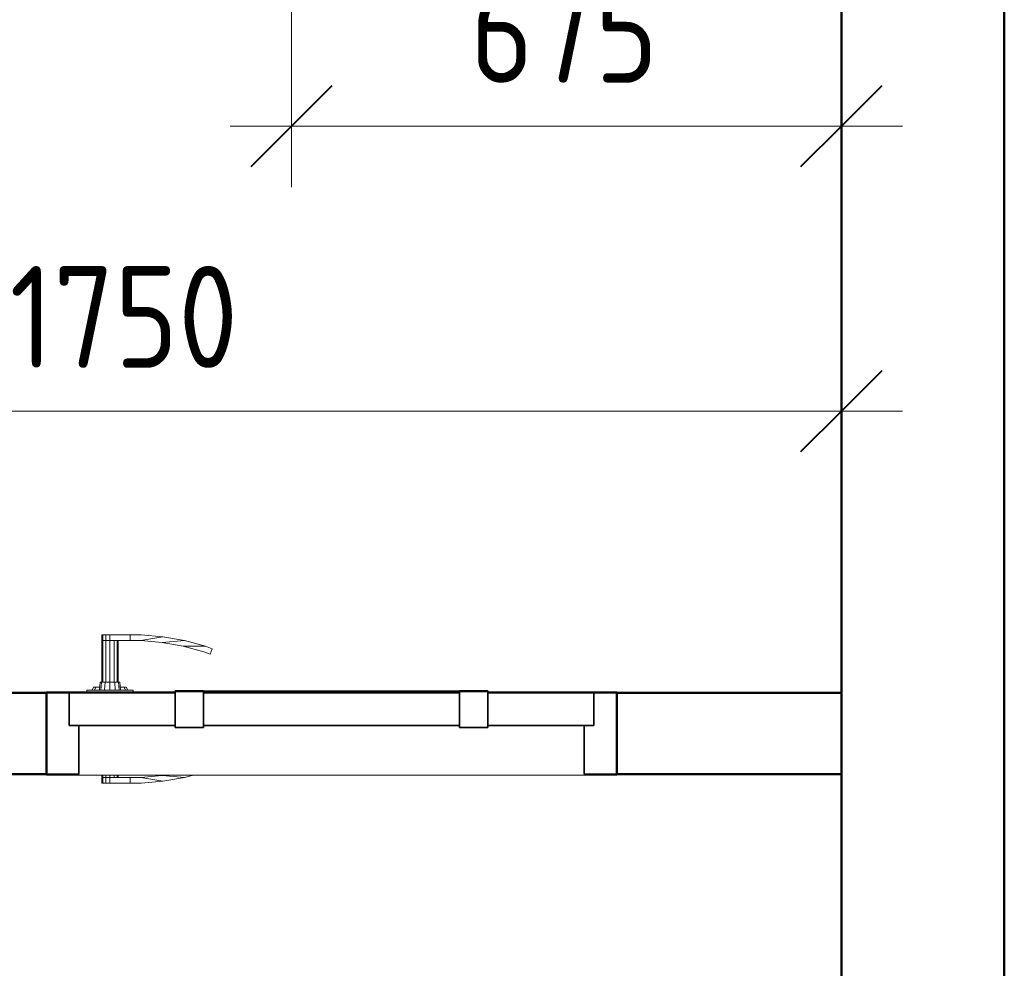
# Model space of a CAD drawing. Header units: millimetres. Extents: x -121 to 18014, y 1231 to 43166.
# Tile 43 of 49: x 15306 to 16514, y 40838 to 42002. Entities that reach past the tile are written whole.
import ezdxf

# ---------------------------------------------------------------- set-up
doc = ezdxf.new("R2010")
doc.units = ezdxf.units.MM
for name, color, linetype, lineweight in [('A-____-____-DIMS', 211, 'Continuous', 9), ('A-____-____-DIMS-50', 211, 'Continuous', 9), ('A-DOOR-____-MCUT', 31, 'Continuous', 35), ('A-DOOR-____-OTLN', 31, 'Continuous', 20), ('A-GENM-____-MCUT', 13, 'Continuous', 50), ('A-GENM-____-OTLN', 13, 'Continuous', 20), ('A-WALL-____-MCUT', 113, 'Continuous', 50), ('A-WALL-____-OTLN', 113, 'Continuous', 20)]:
    doc.layers.add(name, color=color, linetype=linetype, lineweight=lineweight)
doc.styles.add('GOST Common_1', font='GOST_Common.ttf', dxfattribs={"width": 0.9, "height": 125})
doc.dimstyles.new('ADSK_Основной_2_5_мм', dxfattribs={"dimscale": 304.8, "dimtxt": 0.412449, "dimasz": 0.328084, "dimexe": 0.246063, "dimexo": 0.000807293, "dimgap": 0.049213, "dimtad": 1, "dimdec": 0, "dimlfac": 304.8, "dimdsep": 46, "dimtxsty": 'GOST Common_1', "dimblk1": 'OBLIQUE', "dimblk2": 'OBLIQUE', "dimsah": 1, "dimcen": 0.09, "dimdle": 0.246063, "dimazin": 2, "dimtfac": 1, "dimtdec": 4, "dimtix": 1, "dimtmove": 0, "dimatfit": 3, "dimfxl": 1, "dimtvp": 1, "dimtolj": 1, "dimtzin": 0, "dimlwd": 20, "dimlwe": 20, "dimarcsym": 2})

# ---------------------------------------------------------------- blocks, each defined once
blk = doc.blocks.new('Прямая форма - 83 new-608804-В_Этаж 02_Канализация')
at = {"layer": 'A-DOOR-____-MCUT', "color": 9}
for p, q in [((-322, 0), (-350, 0)), ((-350, 0), (-350, -100)), ((-322, -40), (-322, 0)), ((-192, 0), (-322, 0)), ((-322, 0), (-322, -40)), ((-157, 2.5), (-192, 2.5)), ((-192, 2.5), (-192, -42.5)), ((-192, -40), (-192, 0)), ((-157, -42.5), (-157, 2.5)), ((157, 0), (-157, 0)), ((-157, 0), (-157, -40)), ((192, 2.5), (157, 2.5)), ((157, 2.5), (157, -42.5)), ((157, -40), (157, 0)), ((192, -42.5), (192, 2.5)), ((322, 0), (192, 0)), ((192, 0), (192, -40)), ((350, 0), (322, 0)), ((322, 0), (322, -40)), ((322, -40), (322, 0)), ((350, -100), (350, 0)), ((-310, -40), (-322, -40)), ((-322, -40), (-192, -40)), ((-310, -100), (-310, -40)), ((-192, -42.5), (-157, -42.5)), ((-157, -40), (157, -40)), ((157, -42.5), (192, -42.5)), ((192, -40), (322, -40)), ((322, -40), (310, -40)), ((310, -40), (310, -100)), ((-350, -100), (-310, -100)), ((310, -100), (350, -100))]:
    blk.add_line(p, q, dxfattribs=at)
at = {"layer": 'A-DOOR-____-OTLN', "color": 253}
for p, q in [((-282, 71), (-280.7, 71)), ((-282, 71), (-282, 64)), ((-282, 64), (-280.7, 64)), ((-282, 64), (-282, 13)), ((-280.7, 64), (-282, 64)), ((-280.7, 71), (-277, 71)), ((-280.7, 71), (-280.7, 64)), ((-280.7, 64), (-277, 64)), ((-280.7, 64), (-280.7, 13)), ((-277, 64), (-280.7, 64)), ((-277, 71), (-272, 71)), ((-277, 71), (-277, 64)), ((-277, 64), (-272, 64)), ((-277, 64), (-277, 13)), ((-272, 64), (-277, 64)), ((-272, 71), (-247, 71)), ((-272, 71), (-272, 64)), ((-272, 64), (-272, 13)), ((-247, 64), (-272, 64)), ((-267, 13), (-267, 64)), ((-263.3, 13), (-263.3, 64)), ((-262, 64), (-262, 13)), ((-233.6, 71), (-247, 71)), ((-247, 71), (-247, 64)), ((-247, 71), (-247, 64)), ((-247, 64), (-233.9, 64)), ((-233.9, 64), (-206.9, 68.7)), ((-207.8, 61.7), (-233.9, 64)), ((-206.9, 68.7), (-233.6, 71)), ((-207.8, 61.7), (-180.5, 64)), ((-182, 57.2), (-207.8, 61.7)), ((-180.5, 64), (-206.9, 68.7)), ((-180.5, 64), (-154.6, 57.1)), ((-156.7, 50.4), (-182, 57.2)), ((-154.6, 57.1), (-182, 57.2)), ((-148.8, 47.5), (-156.7, 50.4)), ((-154.6, 57.1), (-146.5, 54.1)), ((-146.5, 54.1), (-148.8, 47.5)), ((-285, 3), (-284, 13)), ((-284, 13), (-282.4, 13)), ((-283.3, 3), (-282.4, 13)), ((-282.4, 13), (-278, 13)), ((-278.5, 3), (-278, 13)), ((-278, 13), (-272, 13)), ((-272, 13), (-266, 13)), ((-272, 3), (-272, 13)), ((-266, 13), (-261.6, 13)), ((-265.5, 3), (-266, 13)), ((-261.6, 13), (-260, 13)), ((-261.6, 13), (-260.7, 3)), ((-260, 13), (-259, 3)), ((-243.5, 3), (-300.5, 3)), ((-300.5, 3), (-300.5, 1)), ((-294, 3), (-292, 7)), ((-292, 7), (-289.3, 7)), ((-291.1, 3), (-289.3, 7)), ((-289.3, 7), (-284.6, 7)), ((-259.4, 7), (-254.7, 7)), ((-254.7, 7), (-252, 7)), ((-254.7, 7), (-252.9, 3)), ((-252, 7), (-250, 3)), ((-243.5, 1), (-243.5, 3)), ((-157, 2.5), (-153.6, 2.5)), ((-153.6, 2.5), (-150.3, 2.5)), ((-153.6, 2.5), (-153.6, 1)), ((-150.3, 2.5), (-147, 2.5)), ((-150.3, 2.5), (-150.3, 1)), ((-147, 2.5), (-143.9, 2.5)), ((-147, 2.5), (-147, 1)), ((-143.9, 2.5), (-140.9, 2.5)), ((-143.9, 2.5), (-143.9, 1)), ((-140.9, 2.5), (-138, 2.5)), ((-140.9, 2.5), (-140.9, 1)), ((-138, 2.5), (-135.3, 2.5)), ((-138, 2.5), (-138, 1)), ((-135.3, 2.5), (-132.7, 2.5)), ((-135.3, 2.5), (-135.3, 1)), ((-132.7, 2.5), (-130.3, 2.5)), ((-132.7, 2.5), (-132.7, 1)), ((-130.3, 2.5), (-127.9, 2.5)), ((-130.3, 2.5), (-130.3, 1)), ((-127.9, 2.5), (-125.8, 2.5)), ((-127.9, 2.5), (-127.9, 1)), ((-125.8, 2.5), (-123.8, 2.5)), ((-125.8, 2.5), (-125.8, 1)), ((-123.8, 2.5), (-122, 2.5)), ((-123.8, 2.5), (-123.8, 1)), ((-122, 2.5), (0, 2.5)), ((-122, 2.5), (-122, 1)), ((0, 2.5), (122, 2.5)), ((122, 2.5), (123.8, 2.5)), ((122, 2.5), (122, 1)), ((123.8, 2.5), (125.8, 2.5)), ((123.8, 2.5), (123.8, 1)), ((125.8, 2.5), (127.9, 2.5)), ((125.8, 2.5), (125.8, 1)), ((127.9, 2.5), (130.3, 2.5)), ((127.9, 2.5), (127.9, 1)), ((130.3, 2.5), (132.7, 2.5)), ((130.3, 2.5), (130.3, 1)), ((132.7, 2.5), (135.3, 2.5)), ((132.7, 2.5), (132.7, 1)), ((135.3, 2.5), (138, 2.5)), ((135.3, 2.5), (135.3, 1)), ((138, 2.5), (140.9, 2.5)), ((138, 2.5), (138, 1)), ((140.9, 2.5), (143.9, 2.5)), ((140.9, 2.5), (140.9, 1)), ((143.9, 2.5), (147, 2.5)), ((143.9, 2.5), (143.9, 1)), ((147, 2.5), (150.3, 2.5)), ((147, 2.5), (147, 1)), ((150.3, 2.5), (153.6, 2.5)), ((150.3, 2.5), (150.3, 1)), ((153.6, 2.5), (157, 2.5)), ((153.6, 2.5), (153.6, 1)), ((-282, -101), (-282, -104)), ((-282, -104), (-280.7, -104)), ((-282, -104), (-282, -111)), ((-280.7, -104), (-282, -104)), ((-280.7, -101), (-280.7, -104)), ((-280.7, -104), (-277, -104)), ((-280.7, -104), (-280.7, -111)), ((-277, -104), (-280.7, -104)), ((-277, -101), (-277, -104)), ((-277, -104), (-272, -104)), ((-277, -104), (-277, -111)), ((-277, -104), (-272, -104)), ((-272, -101), (-272, -104)), ((-272, -104), (-247, -104)), ((-272, -104), (-272, -111)), ((-267, -104), (-267, -101)), ((-263.3, -104), (-263.3, -101)), ((-262, -101), (-262, -104)), ((-247, -104), (-247, -111)), ((-233.9, -104), (-247, -104)), ((-247, -104), (-247, -111)), ((-207.8, -101.7), (-233.9, -104)), ((-206.9, -108.7), (-233.9, -104)), ((-233.6, -111), (-206.9, -108.7)), ((-207.8, -101.7), (-203.7, -101)), ((-180.5, -104), (-207.8, -101.7)), ((-180.5, -104), (-206.9, -108.7)), ((-169.3, -101), (-180.5, -104)), ((-280.7, -111), (-282, -111)), ((-277, -111), (-280.7, -111)), ((-272, -111), (-277, -111)), ((-247, -111), (-272, -111)), ((-247, -111), (-233.6, -111))]:
    blk.add_line(p, q, dxfattribs=at)
blk = doc.blocks.new('Прямая форма - DOO - 010-609464-В_Этаж 02_Канализация')
blk.add_blockref('Прямая форма - 83 new-608804-В_Этаж 02_Канализация', (350, 0))
blk = doc.blocks.new('Прямая форма - 83 new-609501-В_Этаж 02_Канализация')
at = {"layer": 'A-WALL-____-MCUT', "color": 53}
for p, q in [((2680, 0), (300, 0)), ((300, -200), (2680, -200))]:
    blk.add_line(p, q, dxfattribs=at)
blk = doc.blocks.new('Прямая форма - SW - 006-609502-В_Этаж 02_Канализация')
blk.add_blockref('Прямая форма - 83 new-609501-В_Этаж 02_Канализация', (0, 0))
blk = doc.blocks.new('Прямая форма - 83 new-609841-В_Этаж 02_Канализация')
at = {"layer": 'A-WALL-____-MCUT', "color": 53}
for p, q in [((475.8, 100), (200, 100)), ((200, 100), (200, 0)), ((475.8, 0), (475.8, 100)), ((3500, 100), (1175.8, 100)), ((1175.8, 100), (1175.8, 0)), ((200, 0), (475.8, 0)), ((1175.8, 0), (2703, 0))]:
    blk.add_line(p, q, dxfattribs=at)
blk = doc.blocks.new('Прямая форма - SW - 005-609842-В_Этаж 02_Канализация')
blk.add_blockref('Прямая форма - 83 new-609841-В_Этаж 02_Канализация', (0, 0))
blk = doc.blocks.new('Family - DOO - 010-609844-В_Этаж 02_Канализация')
at = {"layer": 'A-GENM-____-MCUT', "lineweight": 9}
for p, q in [((350, 101), (-350, 101)), ((-350, 101), (-350, -1)), ((350, -1), (350, 101)), ((-350, -1), (350, -1))]:
    blk.add_line(p, q, dxfattribs=at)
blk = doc.blocks.new('83 new_ifc_RVT-1-В_Этаж 02_Канализация')
at = {"layer": 'A-DOOR-____-OTLN', "color": 253, "lineweight": 20}
blk.add_blockref('Прямая форма - DOO - 010-609464-В_Этаж 02_Канализация', (29034.5, 41175.8), dxfattribs=at)
at = {"layer": 'A-GENM-____-OTLN', "color": 253, "lineweight": 20, "rotation": 180}
blk.add_blockref('Family - DOO - 010-609844-В_Этаж 02_Канализация', (29384.5, 41175.8), dxfattribs=at)
at = {"layer": 'A-WALL-____-OTLN', "color": 253, "lineweight": 20}
for name, p, rotation in [('Прямая форма - SW - 006-609502-В_Этаж 02_Канализация', (30210.3, 42775.8), 270), ('Прямая форма - SW - 005-609842-В_Этаж 02_Канализация', (30210.3, 41175.8), 180)]:
    blk.add_blockref(name, p, dxfattribs=dict(at, rotation=rotation))
blk = doc.blocks.new('DIMBLOCK5-В_Этаж 02_Канализация')
at = {"layer": 'A-____-____-DIMS-50', "lineweight": 20}
for p, q in [((15639.4, 41871.4), (15639.4, 42309.7)), ((16314.4, 41871.4), (16314.4, 41946.4)), ((15564.4, 41871.4), (16389.4, 41871.4)), ((15639.4, 41871.4), (15639.4, 41796.4)), ((16314.4, 41871.4), (16314.4, 41867.1))]:
    blk.add_line(p, q, dxfattribs=at)
at = {"layer": 'A-____-____-DIMS-50', "lineweight": 40}
for p, q in [((15639.4, 41871.4), (15689.4, 41921.4)), ((16314.4, 41871.4), (16364.4, 41921.4)), ((15639.4, 41871.4), (15589.4, 41821.4)), ((16314.4, 41871.4), (16264.4, 41821.4))]:
    blk.add_line(p, q, dxfattribs=at)
at = {"layer": 'A-____-____-DIMS-50', "color": 0, "lineweight": 20, "insert": (15858.7, 42049.7), "char_height": 125, "width": 283.816, "attachment_point": 1, "line_spacing_factor": 1.022761, "style": 'GOST Common_1'}
blk.add_mtext('675', dxfattribs=at)
blk = doc.blocks.new('_Oblique')
at = {"color": 0, "linetype": 'ByBlock', "lineweight": -2}
blk.add_line((-0.5, -0.5), (0.5, 0.5), dxfattribs=at)
blk = doc.blocks.new('DIMBLOCK6-В_Этаж 02_Канализация')
at = {"layer": 'A-____-____-DIMS-50', "lineweight": 20}
for p, q in [((14564.4, 41521.4), (14564.4, 41840.8)), ((16314.4, 41521.4), (16314.4, 41596.4)), ((14489.4, 41521.4), (16389.4, 41521.4)), ((14564.4, 41521.4), (14564.4, 41446.4)), ((16314.4, 41521.4), (16314.4, 41517.1))]:
    blk.add_line(p, q, dxfattribs=at)
at = {"layer": 'A-____-____-DIMS-50', "lineweight": 40}
for p, q in [((14564.4, 41521.4), (14614.4, 41571.4)), ((16314.4, 41521.4), (16364.4, 41571.4)), ((14564.4, 41521.4), (14514.4, 41471.4)), ((16314.4, 41521.4), (16264.4, 41471.4))]:
    blk.add_line(p, q, dxfattribs=at)
at = {"layer": 'A-____-____-DIMS-50', "color": 0, "lineweight": 20, "insert": (15293.5, 41699.7), "char_height": 125, "width": 350.296, "attachment_point": 1, "line_spacing_factor": 1.022761, "style": 'GOST Common_1'}
blk.add_mtext('1750', dxfattribs=at)

msp = doc.modelspace()

# ---------------------------------------------------------------- block references
at = {"lineweight": 9}
msp.add_blockref('83 new_ifc_RVT-1-В_Этаж 02_Канализация', (-13695.8693, 0), dxfattribs=at)

# ---------------------------------------------------------------- dimensions: what is measured, and where the dimension line sits
at = {"layer": 'A-____-____-DIMS', "lineweight": 20}
for base, p1, p2, override, picture, middle in [((16314.4141, 41871.3915), (15639.4141, 42384.744), (16314.4141, 41942.1021), {"dimpost": '<>', "dimfxl": 807.190683}, 'DIMBLOCK5-В_Этаж 02_Канализация', (15976.9141, 41948.8915)), ((16314.4141, 41521.3915), (14564.4141, 41915.8309), (16314.4141, 41592.1021), {"dimpost": '<>', "dimfxl": 1779.691072}, 'DIMBLOCK6-В_Этаж 02_Канализация', (15439.4141, 41598.8915))]:
    dim = msp.add_linear_dim(base=base, p1=p1, p2=p2, dimstyle='ADSK_Основной_2_5_мм', override=override, dxfattribs=at)
    dim.commit()
    dim.dimension.update_dxf_attribs({"geometry": picture, "text_midpoint": middle})

doc.saveas('drawing.dxf')
